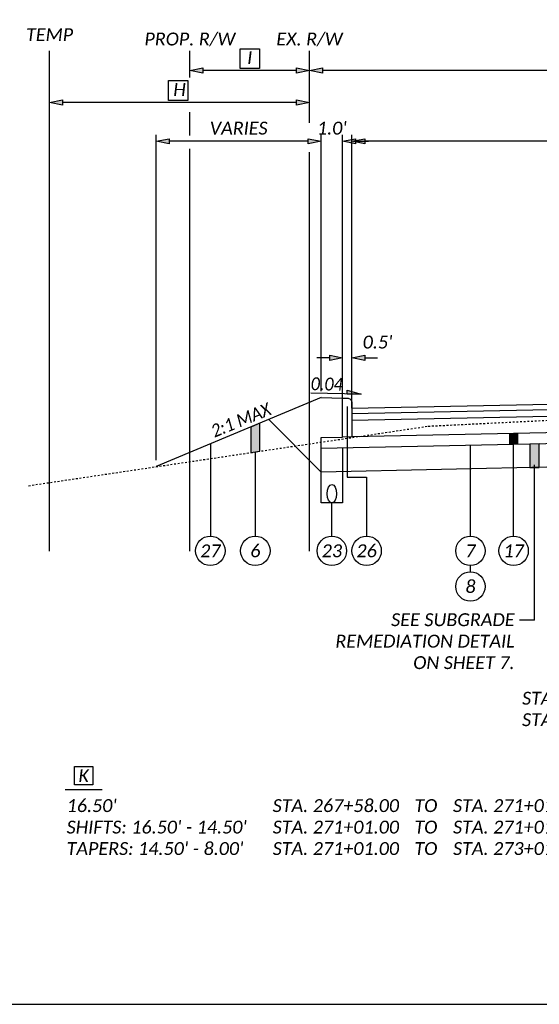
# Model space of a CAD drawing. Header units: feet. Extents: x 2141771 to 2142699, y 644421 to 645078.
# Tile 18 of 27: x 2142192 to 2142221, y 644835 to 644889. Entities that reach past the tile are written whole.
import ezdxf
from ezdxf import colors
from ezdxf.entities.mleader import LeaderData, LeaderLine
from ezdxf.math import Vec2, Vec3

# ---------------------------------------------------------------- set-up
doc = ezdxf.new("R2010")
doc.units = ezdxf.units.FT
doc.header["$MEASUREMENT"] = 0
doc.linetypes.add('OhDOT_USTN2', pattern=[0.11, 0.069, -0.041])
doc.layers.add('0_VIEW', color=7, linetype='Continuous', plot=False)
for name, color, linetype in [('RW_P_Esmt_TMP', 203, 'esmttmppr'), ('RW_P_Fee_RW', 203, 'rwpr'), ('RW_X_Fee_RW', 6, 'rwex'), ('SH_Text', 7, 'Continuous'), ('TX_P_5', 7, 'Continuous'), ('XS_P_Finished_Grade', 3, 'Continuous'), ('XS_X_Ground_Line', 3, 'OhDOT_USTN2')]:
    doc.layers.add(name, color=color, linetype=linetype)
doc.styles.add('P_Slanted_Normal', font='calibrii.ttf', dxfattribs={"height": 0.14})
doc.styles.add('Slanted-Normal', font='font31.shx', dxfattribs={"height": 0.14})
doc.styles.add('Straight-Normal', font='font30.shx', dxfattribs={"height": 0.14})
doc.linetypes.add('esmttmppr', pattern='A,3.05,-0.25,["TMP",Slanted-Normal,S=1,R=0,X=-0.19,Y=-0.07],-0.25,1.1', length=4.65)
doc.linetypes.add('rwex', pattern='A,0.85,-0.25,0.85,-0.25,0.85,-0.3,["R/W",Straight-Normal,S=1,R=0,X=-0.19,Y=-0.07],-0.3,0.85,-0.25', length=4.75)
doc.linetypes.add('rwpr', pattern='A,3.05,-0.3,["R/W",Slanted-Normal,S=1,R=0,X=-0.19,Y=-0.07],-0.3,1.1', length=4.75)
doc.dimstyles.new('Dec-1  Slanted', dxfattribs={"dimtxt": 0.14, "dimasz": 0.14, "dimexe": 0.07, "dimexo": 0.07, "dimgap": 0.07, "dimtad": 1, "dimdec": 1, "dimzin": 3, "dimdsep": 46, "dimtxsty": 'P_Slanted_Normal', "dimblk": 'Dim1', "dimcen": 0, "dimclrd": 95, "dimclre": 95, "dimclrt": 7, "dimadec": 1, "dimazin": 3, "dimtfac": 1, "dimtdec": 1, "dimtix": 1, "dimtofl": 0, "dimtmove": 1, "dimatfit": 3, "dimldrblk": 'Dim1', "dimfxl": 1, "dimtolj": 1, "dimtzin": 0, "dimlwd": -1, "dimlwe": -1, "dimarcsym": 0})

# ---------------------------------------------------------------- blocks, each defined once
blk = doc.blocks.new('Dim1')
h = blk.add_hatch(color=4)
h.dxf.hatch_style = 1
h.paths.add_polyline_path([(0, 0), (-1, -0.2), (-1, 0.2)])
at = {"color": 4}
blk.add_lwpolyline([(0, 0), (-1, -0.2), (-1, 0.2), (0, 0)], dxfattribs=at)
blk = doc.blocks.new('*D1099')
at = {"layer": 'Defpoints', "color": 0, "transparency": 16777216}
for p in [(2142210.334, 644870.253), (2142209.834, 644867.514), (2142210.334, 644867.514)]:
    blk.add_point(p, dxfattribs=at)
at = {"layer": 'TX_P_5', "color": 95, "linetype": 'Continuous', "transparency": 16777216}
for p, q in [((2142209.134, 644870.253), (2142208.434, 644870.253)), ((2142209.834, 644867.528), (2142209.834, 644870.267)), ((2142210.334, 644867.528), (2142210.334, 644870.267)), ((2142211.034, 644870.253), (2142211.734, 644870.253))]:
    blk.add_line(p, q, dxfattribs=at)
at = {"layer": 'TX_P_5', "color": 95, "transparency": 16777216, "xscale": 0.7000000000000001, "yscale": 0.7000000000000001, "zscale": 0.7000000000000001}
blk.add_blockref('Dim1', (2142209.834, 644870.253), dxfattribs=at)
at = {"layer": 'TX_P_5', "color": 95, "transparency": 16777216, "xscale": 0.7000000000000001, "yscale": 0.7000000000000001, "zscale": 0.7000000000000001, "rotation": 180}
blk.add_blockref('Dim1', (2142210.334, 644870.253), dxfattribs=at)
at = {"layer": 'TX_P_5', "color": 7, "transparency": 16777216, "insert": (2142211.734, 644871.11), "char_height": 0.7, "attachment_point": 5, "style": 'P_Slanted_Normal'}
blk.add_mtext("\\A1;0.5'", dxfattribs=at)
blk = doc.blocks.new('*D1101')
at = {"layer": 'Defpoints', "color": 0, "transparency": 16777216}
for p in [(2142208.035, 644885.871), (2142238.035, 644885.871), (2142208.035, 644880.582)]:
    blk.add_point(p, dxfattribs=at)
at = {"layer": 'TX_P_5', "color": 95, "linetype": 'Continuous', "transparency": 16777216}
blk.add_line((2142237.335, 644885.871), (2142208.735, 644885.871), dxfattribs=at)
at = {"layer": 'TX_P_5', "color": 95, "transparency": 16777216, "xscale": 0.7000000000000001, "yscale": 0.7000000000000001, "zscale": 0.7000000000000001, "rotation": 180}
blk.add_blockref('Dim1', (2142208.035, 644885.871), dxfattribs=at)
at = {"layer": 'TX_P_5', "color": 95, "transparency": 16777216, "xscale": 0.7000000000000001, "yscale": 0.7000000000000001, "zscale": 0.7000000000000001}
blk.add_blockref('Dim1', (2142238.035, 644885.871), dxfattribs=at)
at = {"layer": 'TX_P_5', "color": 7, "transparency": 16777216, "insert": (2142223.035, 644886.579), "char_height": 0.7, "attachment_point": 5, "style": 'P_Slanted_Normal'}
blk.add_mtext("\\A1;30.0'", dxfattribs=at)
blk = doc.blocks.new('*D1105')
at = {"layer": 'Defpoints', "color": 0, "transparency": 16777216}
for p in [(2142199.705, 644882.029), (2142208.667, 644868.093), (2142199.705, 644864.342)]:
    blk.add_point(p, dxfattribs=at)
at = {"layer": 'TX_P_5', "color": 95, "linetype": 'Continuous', "transparency": 16777216}
for p, q in [((2142199.705, 644864.692), (2142199.705, 644882.379)), ((2142207.967, 644882.029), (2142200.405, 644882.029)), ((2142208.667, 644868.443), (2142208.667, 644882.379))]:
    blk.add_line(p, q, dxfattribs=at)
at = {"layer": 'TX_P_5', "color": 95, "transparency": 16777216, "xscale": 0.7000000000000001, "yscale": 0.7000000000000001, "zscale": 0.7000000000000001, "rotation": 180}
blk.add_blockref('Dim1', (2142199.705, 644882.029), dxfattribs=at)
at = {"layer": 'TX_P_5', "color": 95, "transparency": 16777216, "xscale": 0.7000000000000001, "yscale": 0.7000000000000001, "zscale": 0.7000000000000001}
blk.add_blockref('Dim1', (2142208.667, 644882.029), dxfattribs=at)
at = {"layer": 'TX_P_5', "color": 7, "transparency": 16777216, "insert": (2142204.186, 644882.738), "char_height": 0.7, "attachment_point": 5, "style": 'P_Slanted_Normal'}
blk.add_mtext('\\A1;VARIES', dxfattribs=at)
blk = doc.blocks.new('*D1107')
at = {"layer": 'Defpoints', "color": 0, "transparency": 16777216}
for p in [(2142210.334, 644882.029), (2142234.484, 644868.017), (2142210.334, 644867.514)]:
    blk.add_point(p, dxfattribs=at)
at = {"layer": 'TX_P_5', "color": 95, "linetype": 'Continuous', "transparency": 16777216}
for p, q in [((2142210.334, 644867.864), (2142210.334, 644882.379)), ((2142233.784, 644882.029), (2142211.034, 644882.029))]:
    blk.add_line(p, q, dxfattribs=at)
at = {"layer": 'TX_P_5', "color": 95, "transparency": 16777216, "xscale": 0.7000000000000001, "yscale": 0.7000000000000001, "zscale": 0.7000000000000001, "rotation": 180}
blk.add_blockref('Dim1', (2142210.334, 644882.029), dxfattribs=at)
at = {"layer": 'TX_P_5', "color": 95, "transparency": 16777216, "xscale": 0.7000000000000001, "yscale": 0.7000000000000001, "zscale": 0.7000000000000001}
blk.add_blockref('Dim1', (2142234.484, 644882.029), dxfattribs=at)
at = {"layer": 'TX_P_5', "color": 7, "transparency": 16777216, "insert": (2142222.409, 644882.734), "char_height": 0.7, "attachment_point": 5, "style": 'P_Slanted_Normal'}
blk.add_mtext('\\A1;J', dxfattribs=at)
blk = doc.blocks.new('*D1109')
at = {"layer": 'Defpoints', "color": 0, "transparency": 16777216}
for p in [(2142208.667, 644882.029), (2142208.667, 644868.093), (2142209.834, 644868.064)]:
    blk.add_point(p, dxfattribs=at)
at = {"layer": 'TX_P_5', "color": 95, "linetype": 'Continuous', "transparency": 16777216}
for p, q in [((2142207.967, 644882.029), (2142207.267, 644882.029)), ((2142208.667, 644868.443), (2142208.667, 644882.379)), ((2142209.834, 644868.414), (2142209.834, 644882.379)), ((2142210.534, 644882.029), (2142211.234, 644882.029))]:
    blk.add_line(p, q, dxfattribs=at)
at = {"layer": 'TX_P_5', "color": 95, "transparency": 16777216, "xscale": 0.7000000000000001, "yscale": 0.7000000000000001, "zscale": 0.7000000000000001}
blk.add_blockref('Dim1', (2142208.667, 644882.029), dxfattribs=at)
at = {"layer": 'TX_P_5', "color": 95, "transparency": 16777216, "xscale": 0.7000000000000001, "yscale": 0.7000000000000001, "zscale": 0.7000000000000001, "rotation": 180}
blk.add_blockref('Dim1', (2142209.834, 644882.029), dxfattribs=at)
at = {"layer": 'TX_P_5', "color": 7, "transparency": 16777216, "insert": (2142209.25, 644882.738), "char_height": 0.7, "attachment_point": 5, "style": 'P_Slanted_Normal'}
blk.add_mtext("\\A1;1.0'", dxfattribs=at)
blk = doc.blocks.new('*D1112')
at = {"layer": 'Defpoints', "color": 0, "transparency": 16777216}
for p in [(2142201.535, 644885.871), (2142208.035, 644885.871), (2142201.535, 644880.491)]:
    blk.add_point(p, dxfattribs=at)
at = {"layer": 'TX_P_5', "color": 95, "linetype": 'Continuous', "transparency": 16777216}
blk.add_line((2142207.335, 644885.871), (2142202.235, 644885.871), dxfattribs=at)
at = {"layer": 'TX_P_5', "color": 95, "transparency": 16777216, "xscale": 0.7000000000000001, "yscale": 0.7000000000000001, "zscale": 0.7000000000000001, "rotation": 180}
blk.add_blockref('Dim1', (2142201.535, 644885.871), dxfattribs=at)
at = {"layer": 'TX_P_5', "color": 95, "transparency": 16777216, "xscale": 0.7000000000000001, "yscale": 0.7000000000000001, "zscale": 0.7000000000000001}
blk.add_blockref('Dim1', (2142208.035, 644885.871), dxfattribs=at)
at = {"layer": 'TX_P_5', "color": 7, "transparency": 16777216, "insert": (2142204.785, 644886.572), "char_height": 0.7, "attachment_point": 5, "style": 'P_Slanted_Normal'}
blk.add_mtext('\\A1;I', dxfattribs=at)
blk = doc.blocks.new('*D1117')
at = {"layer": 'Defpoints', "color": 0, "transparency": 16777216}
for p in [(2142193.908, 644884.137), (2142208.035, 644884.137), (2142193.908, 644878.757)]:
    blk.add_point(p, dxfattribs=at)
at = {"layer": 'TX_P_5', "color": 95, "linetype": 'Continuous', "transparency": 16777216}
blk.add_line((2142207.335, 644884.137), (2142194.608, 644884.137), dxfattribs=at)
at = {"layer": 'TX_P_5', "color": 95, "transparency": 16777216, "xscale": 0.7000000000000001, "yscale": 0.7000000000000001, "zscale": 0.7000000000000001, "rotation": 180}
blk.add_blockref('Dim1', (2142193.908, 644884.137), dxfattribs=at)
at = {"layer": 'TX_P_5', "color": 95, "transparency": 16777216, "xscale": 0.7000000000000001, "yscale": 0.7000000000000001, "zscale": 0.7000000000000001}
blk.add_blockref('Dim1', (2142208.035, 644884.137), dxfattribs=at)
at = {"layer": 'TX_P_5', "color": 7, "transparency": 16777216, "insert": (2142200.971, 644884.838), "char_height": 0.7, "width": 0.33938, "attachment_point": 5, "style": 'P_Slanted_Normal'}
blk.add_mtext('\\A1;H', dxfattribs=at)

msp = doc.modelspace()

# ---------------------------------------------------------------- hatches: boundary and pattern name
at = {"layer": 'TX_P_5'}
for points in [[(2142210.086, 644868.29), (2142210.082, 644868.498), (2142210.836, 644868.274)], [(2142204.838, 644866.49), (2142204.838, 644865.106), (2142205.339, 644865.181), (2142205.339, 644866.7)], [(2142220.007, 644865.565), (2142220.007, 644864.288), (2142220.508, 644864.298), (2142220.508, 644865.576)]]:
    msp.add_hatch(color=256, dxfattribs=at).paths.add_polyline_path(points)

# ---------------------------------------------------------------- linework, layer by layer
at = {"layer": '0_VIEW'}
msp.add_lwpolyline([(2142161.785, 644835.119), (2142314.285, 644835.119), (2142314.285, 644940.119), (2142161.785, 644940.119)], close=True, dxfattribs=at)
at = {"layer": 'RW_P_Esmt_TMP', "linetype": 'Continuous', "flags": 128}
msp.add_lwpolyline([(2142193.908, 644859.746), (2142193.908, 644886.942)], dxfattribs=at)
at = {"layer": 'RW_P_Fee_RW', "linetype": 'Continuous'}
for points in [[(2142201.535, 644885.487), (2142201.535, 644886.942)], [(2142201.535, 644882.339), (2142201.535, 644883.616)], [(2142201.535, 644859.746), (2142201.535, 644881.608)]]:
    msp.add_lwpolyline(points, dxfattribs=at)
at = {"layer": 'RW_X_Fee_RW', "linetype": 'Continuous'}
for points in [[(2142208.035, 644883.031), (2142208.035, 644886.942)], [(2142208.035, 644859.746), (2142208.035, 644881.436)]]:
    msp.add_lwpolyline(points, dxfattribs=at)
at = {"layer": 'SH_Text', "const_width": 0.5}
msp.add_lwpolyline([(2142219.126, 644865.547), (2142219.126, 644866.148)], dxfattribs=at)
at = {"layer": 'SH_Text'}
for points in [[(2142216.78, 644860.566), (2142216.78, 644865.498)], [(2142219.127, 644860.566), (2142219.126, 644865.691)], [(2142220.258, 644856.007), (2142220.257, 644864.436)], [(2142209.251, 644860.566), (2142209.251, 644862.369)], [(2142216.78, 644858.627), (2142216.78, 644858.966)], [(2142194.763, 644846.799), (2142196.763, 644846.799)]]:
    msp.add_lwpolyline(points, dxfattribs=at)
msp.add_lwpolyline([(2142195.263, 644848.049), (2142196.263, 644848.049), (2142196.263, 644847.049), (2142195.263, 644847.049)], close=True, dxfattribs=at)
for centre in [(2142202.647, 644859.766), (2142205.089, 644859.766), (2142209.251, 644859.766), (2142211.138, 644859.766), (2142216.78, 644859.766), (2142219.127, 644859.766), (2142216.78, 644857.827)]:
    msp.add_circle(centre, 0.8, dxfattribs=at)
at = {"layer": 'TX_P_5'}
msp.add_line((2142210.836, 644868.274), (2142208.109, 644868.331), dxfattribs=at)
for points in [[(2142204.266, 644887.057), (2142205.318, 644887.057), (2142205.318, 644885.978), (2142204.266, 644885.978)], [(2142200.374, 644885.323), (2142201.425, 644885.323), (2142201.425, 644884.244), (2142200.374, 644884.244)], [(2142210.086, 644868.29), (2142210.082, 644868.498), (2142210.836, 644868.274)], [(2142204.838, 644866.49), (2142204.838, 644865.106), (2142205.339, 644865.181), (2142205.339, 644866.7)], [(2142220.007, 644865.565), (2142220.007, 644864.288), (2142220.508, 644864.298), (2142220.508, 644865.576)]]:
    msp.add_lwpolyline(points, close=True, dxfattribs=at)
at = {"layer": 'TX_P_5', "flags": 128}
for points in [[(2142210.078, 644867.62), (2142210.078, 644863.777), (2142211.138, 644863.777), (2142211.138, 644860.566)], [(2142202.647, 644865.573), (2142202.647, 644860.566)], [(2142205.089, 644865.143), (2142205.089, 644860.566)], [(2142220.258, 644856.007), (2142219.455, 644856.007)]]:
    msp.add_lwpolyline(points, dxfattribs=at)
at = {"layer": 'XS_P_Finished_Grade'}
for p, q in [((2142208.667, 644868.093), (2142209.834, 644868.064)), ((2142227.035, 644865.712), (2142208.667, 644865.329)), ((2142227.035, 644864.434), (2142208.667, 644864.051))]:
    msp.add_line(p, q, dxfattribs=at)
for points in [[(2142208.667, 644868.093), (2142199.705, 644864.342)], [(2142210.334, 644867.514), (2142234.484, 644868.017)], [(2142210.334, 644867.224), (2142234.484, 644867.727)], [(2142210.334, 644866.864), (2142234.484, 644867.367)], [(2142208.667, 644864.051), (2142205.818, 644866.9)], [(2142209.834, 644865.353), (2142209.834, 644862.369), (2142208.667, 644862.369), (2142208.667, 644865.929), (2142209.834, 644865.953)], [(2142227.035, 644866.312), (2142210.334, 644865.964)]]:
    msp.add_lwpolyline(points, dxfattribs=at)
msp.add_lwpolyline([(2142210.334, 644865.964), (2142209.834, 644865.953), (2142209.834, 644868.064), (2142210.084, 644868.064, -0.414214), (2142210.334, 644867.814), (2142210.334, 644865.964)], format="xyb", dxfattribs=at)
msp.add_ellipse((2142209.251, 644862.869), major_axis=(0, 0.5), ratio=0.5, dxfattribs=at)
at = {"layer": 'XS_X_Ground_Line'}
msp.add_lwpolyline([(2142192.766, 644863.308), (2142214.485, 644866.543), (2142222.035, 644866.915)], dxfattribs=at)

# ---------------------------------------------------------------- texts
at = {"layer": 'RW_P_Esmt_TMP', "insert": (2142193.908, 644887.47), "char_height": 0.7, "width": 12, "attachment_point": 8, "style": 'P_Slanted_Normal'}
msp.add_mtext('TEMP', dxfattribs=at)
at = {"layer": 'RW_P_Fee_RW', "insert": (2142201.535, 644887.189), "char_height": 0.7, "width": 12, "attachment_point": 8, "style": 'P_Slanted_Normal'}
msp.add_mtext('PROP. R/W', dxfattribs=at)
at = {"layer": 'RW_X_Fee_RW', "insert": (2142208.035, 644887.189), "char_height": 0.7, "width": 12, "attachment_point": 8, "style": 'P_Slanted_Normal'}
msp.add_mtext('EX. R/W', dxfattribs=at)
at = {"layer": 'SH_Text', "char_height": 0.7, "style": 'P_Slanted_Normal'}
for s, insert, width, attachment_point in [('27', (2142202.647, 644859.766), 39.25303, 5), ('23', (2142209.251, 644859.766), 39.25303, 5), ('26', (2142211.138, 644859.766), 39.25303, 5), ('7', (2142216.78, 644859.766), 39.25303, 5), ('8', (2142216.78, 644857.827), 39.25303, 5), ('K', (2142195.763, 644847.549), 1.33688, 5), ("\\pxt16,27,30;16.50'^ISTA. 267+58.00^ITO^ISTA. 271+01.00\\PSHIFTS: 16.50' - 14.50'^ISTA. 271+01.00^ITO^ISTA. 271+01.00\\PTAPERS: 14.50' - 8.00'^ISTA. 271+01.00^ITO^ISTA. 273+01.00", (2142194.835, 644846.269), 46.70744, 1)]:
    msp.add_mtext(s, dxfattribs=dict(at, insert=insert, width=width, attachment_point=attachment_point))
at = {"layer": 'SH_Text', "char_height": 0.7, "width": 39.25303, "attachment_point": 5, "rotation": 0.003, "style": 'P_Slanted_Normal'}
for s, insert in [('6', (2142205.089, 644859.766)), ('17', (2142219.127, 644859.766))]:
    msp.add_mtext(s, dxfattribs=dict(at, insert=insert))
at = {"layer": 'TX_P_5', "char_height": 0.7, "style": 'P_Slanted_Normal'}
for s, insert, width, attachment_point, rotation in [('{\\W0.9;0.04}', (2142208.98, 644869.186), 8.42308, 2, 358.8067), ('{\\W0.9;2:1 MAX}', (2142204.44, 644866.543), 5.27007, 8, 22.1511)]:
    msp.add_mtext(s, dxfattribs=dict(at, insert=insert, width=width, attachment_point=attachment_point, rotation=rotation))
for s, insert, width, attachment_point in [('\\pxt28;SEE SUBGRADE REMEDIATION DETAIL\\PON SHEET 7.\\P^I^I^I', (2142219.179, 644856.374), 12.76808, 3), ("\\pxt11,14,25,28,34;STA. 267+01.70 ^ITO^I STA. 268+00.00^I=^I98.30' ^I(HIGHLAND INTERSECTION)\\PSTA. 268+00.00^ITO^ISTA. 27{\\L3+01.00^I=^I501.00' }^I\\P\\pt11,19,25,28;^I^ITOTAL^I=^I599.30'\\P\\pt11,14,34;^I^I^I", (2142219.586, 644852.106), 62.56338, 1)]:
    msp.add_mtext(s, dxfattribs=dict(at, insert=insert, width=width, attachment_point=attachment_point))

# ---------------------------------------------------------------- dimensions: what is measured, and where the dimension line sits
at = {"layer": 'TX_P_5'}
for base, p1, p2, text, override, picture, middle in [((2142201.535, 644885.871), (2142208.035, 644885.871), (2142201.535, 644880.491), 'I', {"dimpost": "'", "dimse1": 1, "dimse2": 1}, '*D1112', (2142204.785, 644886.572)), ((2142193.908, 644884.137), (2142208.035, 644884.137), (2142193.908, 644878.757), 'H', {"dimpost": "'", "dimse1": 1, "dimse2": 1}, '*D1117', (2142200.971, 644884.838)), ((2142199.705, 644882.029), (2142208.667, 644868.093), (2142199.705, 644864.342), 'VARIES', {"dimpost": "'"}, '*D1105', (2142204.186, 644882.738)), ((2142208.667, 644882.029), (2142209.834, 644868.064), (2142208.667, 644868.093), "1.0'", {"dimpost": "'"}, '*D1109', (2142209.25, 644882.738)), ((2142210.334, 644882.029), (2142234.484, 644868.017), (2142210.334, 644867.514), 'J', {"dimpost": "'", "dimse1": 1}, '*D1107', (2142222.409, 644882.734))]:
    dim = msp.add_linear_dim(base=base, p1=p1, p2=p2, text=text, dimstyle='Dec-1  Slanted', override=override, dxfattribs=at)
    dim.commit()
    dim.dimension.update_dxf_attribs({"geometry": picture, "text_midpoint": middle})
dim = msp.add_linear_dim(base=(2142208.035, 644885.871), p1=(2142238.035, 644885.871), p2=(2142208.035, 644880.582), dimstyle='Dec-1  Slanted', override={"dimpost": "'", "dimse1": 1, "dimse2": 1}, dxfattribs=at)
dim.commit()
dim.dimension.update_dxf_attribs({"geometry": '*D1101', "text_midpoint": (2142223.035, 644886.579)})
dim = msp.add_linear_dim(base=(2142210.334, 644870.253), p1=(2142209.834, 644867.514), p2=(2142210.334, 644867.514), angle=0, dimstyle='Dec-1  Slanted', override={"dimscale": 0, "dimtxt": 0.14, "dimexe": 0.0028, "dimexo": 0.0028, "dimgap": 0.07, "dimpost": "'"}, dxfattribs=at)
dim.commit()
dim.dimension.update_dxf_attribs({"geometry": '*D1099', "text_midpoint": (2142211.734, 644870.402), "dimtype": 161})

# ---------------------------------------------------------------- leaders
ml = msp.add_multileader_mtext('Standard', dxfattribs=at)
ml.set_content('CROWN\\P& P/G', color=256, style='P_Slanted_Normal')
ml.set_leader_properties()
ml.build(insert=Vec2(0, 0))
ml.multileader.update_dxf_attribs({"dogleg_length": 0.36, "arrow_head_size": 0.9, "scale": 5})
ctx = ml.context
ctx.base_point, ctx.scale, ctx.char_height, ctx.arrow_head_size, ctx.landing_gap_size, ctx.plane_origin = Vec3(2142228.407, 644871.365), 5, 0.7, 0.9, 0.45, Vec3(2142221.056, 644842.462)
ctx.text_align_type = 2
notes = []
notes.append((ctx, [(1, (1, 1, 0), (2142233.46, 644871.365), (-1, 0), 0.632, [(0, [(2142234.484, 644868.017)], 0, [])])]))
ctx.mtext.insert, ctx.mtext.width, ctx.mtext.alignment, ctx.mtext.flow_direction = Vec3(2142232.378, 644871.791), 4.61652, 3, 5
for ctx, leaders in notes:
    for number, flags, end, landing, length, lines in leaders:
        leader = LeaderData()
        leader.index, (leader.has_last_leader_line, leader.has_dogleg_vector, leader.attachment_direction) = number, flags
        leader.last_leader_point, leader.dogleg_vector, leader.dogleg_length = Vec3(end), Vec3(landing), length
        for number, points, colour, breaks in lines:
            line = LeaderLine()
            line.index, line.vertices, line.color, line.breaks = number, Vec3.list(points), colors.encode_raw_color(colour), breaks
            leader.lines.append(line)
        ctx.leaders.append(leader)

doc.saveas('drawing.dxf')
